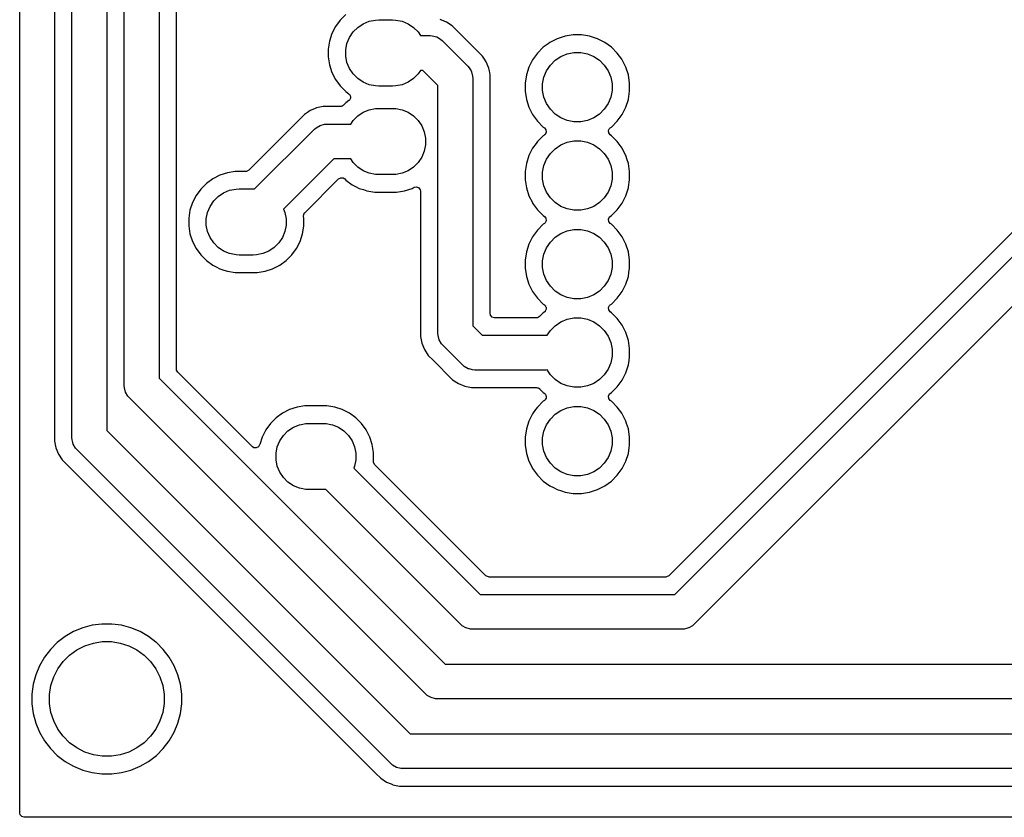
# Model space of a CAD drawing. Extents: x 76 to 132.5, y -132.9 to -75.9.
# Tile 1 of 8: x 76 to 104.2, y -132.9 to -110. Entities that reach past the tile are written whole.
import ezdxf

# ---------------------------------------------------------------- set-up
doc = ezdxf.new("R2010")
doc.units = 0
doc.layers.add('BLACK', color=7, linetype='CONTINUOUS')

msp = doc.modelspace()

# ---------------------------------------------------------------- linework, layer by layer
at = {"layer": 'BLACK', "linetype": 'CONTINUOUS'}
for p, q in [((76, -122.098543), (76, -78.359041)), ((76.9995, -94.401459), (76.9995, -122.098541)), ((77.5, -122), (77.5, -94.5)), ((78.5, -94.707106), (78.5, -121.792894)), ((79, -120.5), (79, -96.5)), ((80, -96.707106), (80, -120.292893)), ((80.5005, -115.695837), (80.5005, -96.965782)), ((85.355061, -109.853622), (85.193622, -110.015061)), ((85.193622, -110.015061), (85.059421, -110.199771)), ((85.697326, -110.22564), (85.852173, -110.122175)), ((85.852173, -110.122175), (86.02423, -110.050907)), ((86.02423, -110.050907), (86.206884, -110.014575)), ((86.206884, -110.014575), (86.3, -110.01)), ((86.3, -110.01), (86.7, -110.01)), ((86.7, -110.01), (86.793116, -110.014575)), ((86.793116, -110.014575), (86.97577, -110.050907)), ((86.97577, -110.050907), (87.147827, -110.122175)), ((87.147827, -110.122175), (87.302674, -110.22564)), ((88.105944, -110.015063), (88.064628, -109.997949)), ((88.113684, -110.018269), (88.105944, -110.015063)), ((88.246709, -110.073369), (88.113684, -110.018269)), ((88.410572, -110.182859), (88.246709, -110.073369)), ((110.463181, -110.121898), (94.621899, -125.963181)), ((84.95577, -110.403196), (84.885215, -110.620339)), ((85.059421, -110.199771), (84.95577, -110.403196)), ((85.462175, -110.512173), (85.56564, -110.357326)), ((85.56564, -110.357326), (85.697326, -110.22564)), ((87.302674, -110.22564), (87.43436, -110.357326)), ((87.43436, -110.357326), (87.502964, -110.46)), ((88.410573, -110.18286), (88.410572, -110.182859)), ((88.410574, -110.182861), (88.410573, -110.18286)), ((88.549931, -110.322218), (88.410574, -110.182861)), ((88.549931, -110.322219), (88.549931, -110.322218)), ((88.556998, -110.329286), (88.549931, -110.322219)), ((88.557, -110.329288), (88.556998, -110.329285)), ((88.556998, -110.329285), (88.556998, -110.329286)), ((89.137781, -110.910068), (88.557, -110.329288)), ((91.881903, -110.4395), (91.648631, -110.476446)), ((91.881908, -110.4395), (91.881903, -110.4395)), ((92.118092, -110.4395), (91.881908, -110.4395)), ((92.118097, -110.4395), (92.118092, -110.4395)), ((92.351368, -110.476446), (92.118097, -110.4395)), ((94.792894, -126.5), (111, -110.292893)), ((84.885215, -110.620339), (84.8495, -110.845837)), ((85.354575, -110.866884), (85.390907, -110.68423)), ((85.390907, -110.68423), (85.462175, -110.512173)), ((87.502964, -110.46), (87.772792, -110.46)), ((87.772792, -110.46), (87.83804, -110.464277)), ((87.83804, -110.464277), (87.838055, -110.464277)), ((87.838055, -110.464277), (87.964134, -110.49806)), ((87.964134, -110.49806), (88.077173, -110.563323)), ((88.077173, -110.563323), (88.077188, -110.563338)), ((88.077188, -110.563338), (88.126345, -110.606447)), ((88.126345, -110.606447), (88.853553, -111.333654)), ((91.161307, -110.694626), (91.02249, -110.795483)), ((91.213566, -110.656657), (91.161307, -110.694626)), ((91.424003, -110.549433), (91.213566, -110.656657)), ((91.648631, -110.476446), (91.424003, -110.549433)), ((92.575996, -110.549433), (92.351368, -110.476446)), ((92.749385, -110.63778), (92.575996, -110.549433)), ((92.786433, -110.656657), (92.749385, -110.63778)), ((92.97751, -110.795483), (92.786433, -110.656657)), ((84.8495, -110.845837), (84.8495, -111.074162)), ((85.354575, -111.053116), (85.354575, -110.866884)), ((89.137782, -110.910069), (89.137781, -110.910068)), ((89.277139, -111.049426), (89.137782, -110.910069)), ((90.855483, -110.96249), (90.795862, -111.04455)), ((90.855485, -110.962488), (90.855483, -110.96249)), ((91.022487, -110.795485), (90.855485, -110.962487)), ((90.855485, -110.962487), (90.855485, -110.962488)), ((91.022488, -110.795485), (91.022487, -110.795485)), ((91.02249, -110.795483), (91.022488, -110.795485)), ((91.528603, -111.058079), (91.709715, -110.98306)), ((91.709715, -110.98306), (91.901983, -110.944815)), ((91.901983, -110.944815), (92.098017, -110.944815)), ((92.098017, -110.944815), (92.290285, -110.98306)), ((92.290285, -110.98306), (92.471397, -111.058079)), ((93.144517, -110.96249), (92.97751, -110.795483)), ((93.271875, -111.137783), (93.144517, -110.96249)), ((111.853554, -110.853553), (95.353553, -127.353553)), ((84.8495, -111.074162), (84.885215, -111.29966)), ((84.885215, -111.29966), (84.95577, -111.516803)), ((85.390907, -111.23577), (85.354575, -111.053116)), ((85.462175, -111.407827), (85.390907, -111.23577)), ((89.27714, -111.049427), (89.277139, -111.049426)), ((89.277142, -111.04943), (89.27714, -111.049427)), ((89.336179, -111.137786), (89.277142, -111.04943)), ((89.386632, -111.213294), (89.336179, -111.137786)), ((89.387972, -111.21653), (89.386632, -111.213294)), ((89.462051, -111.395372), (89.387972, -111.21653)), ((90.716657, -111.153566), (90.609433, -111.364003)), ((90.795862, -111.04455), (90.716657, -111.153566)), ((91.22699, -111.305607), (91.365607, -111.16699)), ((91.365607, -111.16699), (91.528603, -111.058079)), ((92.471397, -111.058079), (92.634393, -111.16699)), ((92.634393, -111.16699), (92.77301, -111.305607)), ((93.283342, -111.153566), (93.271875, -111.137783)), ((93.390566, -111.364003), (93.283342, -111.153566)), ((84.95577, -111.516803), (85.059421, -111.720228)), ((85.56564, -111.562674), (85.462175, -111.407827)), ((85.697326, -111.69436), (85.56564, -111.562674)), ((87.43436, -111.562674), (87.302674, -111.69436)), ((87.502964, -111.46), (87.43436, -111.562674)), ((87.565686, -111.46), (87.502964, -111.46)), ((88, -111.894314), (87.565686, -111.46)), ((88.853553, -111.333654), (88.896668, -111.382818)), ((88.896668, -111.382818), (88.896677, -111.382827)), ((88.896677, -111.382827), (88.949262, -111.473907)), ((88.949262, -111.473907), (88.96194, -111.495866)), ((88.96194, -111.495866), (88.995723, -111.621945)), ((89.462052, -111.395379), (89.462051, -111.395372)), ((89.474232, -111.456609), (89.462052, -111.395379)), ((89.474232, -111.456612), (89.474232, -111.456609)), ((89.477675, -111.47392), (89.474232, -111.456612)), ((89.5005, -111.588664), (89.477675, -111.47392)), ((90.609433, -111.364003), (90.536446, -111.588631)), ((91.04306, -111.649715), (91.118079, -111.468603)), ((91.118079, -111.468603), (91.22699, -111.305607)), ((92.77301, -111.305607), (92.881921, -111.468603)), ((92.881921, -111.468603), (92.95694, -111.649715)), ((93.463553, -111.588631), (93.390566, -111.364003)), ((85.059421, -111.720228), (85.193621, -111.904937)), ((85.852173, -111.797825), (85.697326, -111.69436)), ((86.02423, -111.869093), (85.852173, -111.797825)), ((86.206884, -111.905425), (86.02423, -111.869093)), ((86.97577, -111.869093), (86.793116, -111.905425)), ((87.147827, -111.797825), (86.97577, -111.869093)), ((87.302674, -111.69436), (87.147827, -111.797825)), ((88.995723, -111.621945), (88.995723, -111.62196)), ((88.995723, -111.62196), (89, -111.687208)), ((89, -111.687208), (89, -118.792893)), ((89.5005, -118.4355), (89.5005, -111.588664)), ((90.536446, -111.588631), (90.4995, -111.821902)), ((90.4995, -111.821902), (90.4995, -112.058097)), ((91.004815, -111.841983), (91.04306, -111.649715)), ((91.004815, -112.038017), (91.004815, -111.841983)), ((92.95694, -111.649715), (92.995185, -111.841983)), ((92.995185, -111.841983), (92.995185, -112.038017)), ((93.5005, -111.821902), (93.463553, -111.588631)), ((93.5005, -112.058097), (93.5005, -111.821902)), ((85.193621, -111.904937), (85.355063, -112.066379)), ((85.355063, -112.066379), (85.355069, -112.066383)), ((85.355069, -112.066383), (85.442191, -112.129683)), ((85.442191, -112.129683), (85.456618, -112.148392)), ((85.456618, -112.148392), (85.474311, -112.164048)), ((86.3, -111.91), (86.206884, -111.905425)), ((86.7, -111.91), (86.3, -111.91)), ((86.793116, -111.905425), (86.7, -111.91)), ((88, -119), (88, -111.894314)), ((90.4995, -112.058097), (90.536446, -112.291368)), ((91.04306, -112.230285), (91.004815, -112.038017)), ((92.995185, -112.038017), (92.95694, -112.230285)), ((93.464094, -112.287954), (93.5005, -112.058097)), ((85.355063, -112.393621), (85.281914, -112.466769)), ((85.445961, -112.327579), (85.355063, -112.393621)), ((85.44953, -112.324551), (85.445961, -112.327579)), ((85.458228, -112.316421), (85.44953, -112.324551)), ((85.461661, -112.309914), (85.458228, -112.316421)), ((85.472918, -112.298119), (85.461661, -112.309914)), ((85.479808, -112.275523), (85.472918, -112.298119)), ((85.474311, -112.164048), (85.477558, -112.175547)), ((85.477558, -112.175547), (85.484857, -112.185013)), ((85.490835, -112.254627), (85.479808, -112.275523)), ((85.484857, -112.185013), (85.486878, -112.208554)), ((85.486878, -112.208554), (85.493298, -112.231288)), ((85.493298, -112.231288), (85.489812, -112.242718)), ((85.489812, -112.242718), (85.490835, -112.254627)), ((90.536446, -112.291368), (90.609433, -112.515996)), ((91.118079, -112.411397), (91.04306, -112.230285)), ((91.22699, -112.574393), (91.118079, -112.411397)), ((92.881921, -112.411397), (92.77301, -112.574393)), ((92.95694, -112.230285), (92.881921, -112.411397)), ((93.390568, -112.515992), (93.463553, -112.291368)), ((93.463553, -112.291368), (93.464094, -112.287954)), ((84.253831, -112.668328), (84.172215, -112.722862)), ((84.253838, -112.668323), (84.253831, -112.668328)), ((84.259713, -112.664399), (84.253838, -112.668323)), ((84.336086, -112.613368), (84.259713, -112.664399)), ((84.45758, -112.563044), (84.336086, -112.613368)), ((84.462301, -112.561088), (84.45758, -112.563044)), ((84.462306, -112.561086), (84.462301, -112.561088)), ((84.518163, -112.537949), (84.462306, -112.561086)), ((84.518171, -112.537947), (84.518163, -112.537949)), ((84.711456, -112.4995), (84.518171, -112.537947)), ((85.197822, -112.4995), (84.711456, -112.4995)), ((85.211615, -112.498016), (85.197822, -112.4995)), ((85.214193, -112.498415), (85.211615, -112.498016)), ((85.216198, -112.497524), (85.214193, -112.498415)), ((85.22418, -112.496666), (85.216198, -112.497524)), ((85.250566, -112.482257), (85.22418, -112.496666)), ((85.278047, -112.470051), (85.250566, -112.482257)), ((85.281914, -112.466769), (85.278047, -112.470051)), ((85.697326, -112.76564), (85.852173, -112.662175)), ((85.852173, -112.662175), (86.02423, -112.590907)), ((86.02423, -112.590907), (86.206884, -112.554575)), ((86.206884, -112.554575), (86.3, -112.55)), ((86.3, -112.55), (86.7, -112.55)), ((86.7, -112.55), (86.793116, -112.554575)), ((86.793116, -112.554575), (86.97577, -112.590907)), ((86.97577, -112.590907), (87.147827, -112.662175)), ((87.147827, -112.662175), (87.302674, -112.76564)), ((90.609433, -112.515996), (90.685049, -112.664399)), ((90.685049, -112.664399), (90.716657, -112.726433)), ((91.365607, -112.71301), (91.22699, -112.574393)), ((91.528603, -112.821921), (91.365607, -112.71301)), ((92.634393, -112.71301), (92.471397, -112.821921)), ((92.77301, -112.574393), (92.634393, -112.71301)), ((93.283343, -112.726433), (93.390568, -112.515992)), ((84.172214, -112.722863), (82.571899, -114.323181)), ((84.172215, -112.722862), (84.172214, -112.722863)), ((85.497036, -113), (85.56564, -112.897326)), ((85.56564, -112.897326), (85.697326, -112.76564)), ((87.302674, -112.76564), (87.43436, -112.897326)), ((87.43436, -112.897326), (87.537825, -113.052173)), ((90.716657, -112.726433), (90.855483, -112.91751)), ((90.855483, -112.91751), (91.02249, -113.084517)), ((91.709715, -112.89694), (91.528603, -112.821921)), ((91.901983, -112.935185), (91.709715, -112.89694)), ((92.098017, -112.935185), (91.901983, -112.935185)), ((92.290285, -112.89694), (92.098017, -112.935185)), ((92.471397, -112.821921), (92.290285, -112.89694)), ((92.97751, -113.084517), (93.144517, -112.91751)), ((93.144517, -112.91751), (93.283343, -112.726433)), ((82.740884, -114.862008), (84.456446, -113.146447)), ((84.456446, -113.146447), (84.50561, -113.103331)), ((84.50561, -113.103331), (84.505619, -113.103323)), ((84.505619, -113.103323), (84.618658, -113.03806)), ((84.618658, -113.03806), (84.744737, -113.004277)), ((84.744737, -113.004277), (84.744752, -113.004277)), ((84.744752, -113.004277), (84.81, -113)), ((84.81, -113), (85.497036, -113)), ((87.537825, -113.052173), (87.609093, -113.22423)), ((87.609093, -113.22423), (87.645425, -113.406884)), ((91.02249, -113.084517), (91.057127, -113.109683)), ((91.057127, -113.109683), (91.099792, -113.165013)), ((91.105771, -113.234626), (91.073165, -113.296421)), ((91.099792, -113.165013), (91.105771, -113.234626)), ((92.894228, -113.185375), (92.926833, -113.12358)), ((92.900207, -113.254989), (92.894228, -113.185375)), ((92.942872, -113.310317), (92.900207, -113.254989)), ((92.926833, -113.12358), (92.942873, -113.109682)), ((92.942873, -113.109682), (92.97751, -113.084517)), ((87.645425, -113.406884), (87.645425, -113.593116)), ((90.817286, -113.555064), (90.716657, -113.693566)), ((90.855483, -113.50249), (90.817286, -113.555064)), ((90.855485, -113.502488), (90.855483, -113.50249)), ((91.022488, -113.335484), (90.855485, -113.502487)), ((90.855485, -113.502487), (90.855485, -113.502488)), ((91.039365, -113.323222), (91.022488, -113.335484)), ((91.05713, -113.310315), (91.039365, -113.323222)), ((91.073165, -113.296421), (91.05713, -113.310315)), ((91.528603, -113.598079), (91.709715, -113.52306)), ((91.709715, -113.52306), (91.901983, -113.484815)), ((91.901983, -113.484815), (92.098017, -113.484815)), ((92.098017, -113.484815), (92.290285, -113.52306)), ((92.290285, -113.52306), (92.471397, -113.598079)), ((92.97751, -113.335483), (92.942872, -113.310317)), ((93.144517, -113.50249), (92.97751, -113.335483)), ((93.283343, -113.693567), (93.144517, -113.50249)), ((87.609093, -113.77577), (87.537825, -113.947827)), ((87.645425, -113.593116), (87.609093, -113.77577)), ((90.716657, -113.693566), (90.609433, -113.904003)), ((91.118079, -114.008603), (91.22699, -113.845607)), ((91.22699, -113.845607), (91.365607, -113.70699)), ((91.365607, -113.70699), (91.528603, -113.598079)), ((92.471397, -113.598079), (92.634393, -113.70699)), ((92.634393, -113.70699), (92.77301, -113.845607)), ((92.77301, -113.845607), (92.881921, -114.008603)), ((93.334002, -113.792991), (93.283343, -113.693567)), ((93.390566, -113.904003), (93.334002, -113.792991)), ((85.017107, -114), (83.572125, -115.444981)), ((85.497036, -114), (85.017107, -114)), ((85.56564, -114.102674), (85.497036, -114)), ((85.697326, -114.23436), (85.56564, -114.102674)), ((87.43436, -114.102674), (87.302674, -114.23436)), ((87.537825, -113.947827), (87.43436, -114.102674)), ((90.536446, -114.128631), (90.4995, -114.361902)), ((90.609433, -113.904003), (90.536446, -114.128631)), ((91.04306, -114.189715), (91.118079, -114.008603)), ((92.881921, -114.008603), (92.95694, -114.189715)), ((93.390566, -113.904005), (93.390566, -113.904003)), ((93.390568, -113.904008), (93.390566, -113.904005)), ((93.429689, -114.024412), (93.390568, -113.904008)), ((93.463553, -114.128631), (93.429689, -114.024412)), ((93.5005, -114.361902), (93.463553, -114.128631)), ((81.960339, -114.395215), (81.743196, -114.46577)), ((82.185838, -114.3595), (81.960339, -114.395215)), ((82.484218, -114.3595), (82.185838, -114.3595)), ((82.510576, -114.356666), (82.484218, -114.3595)), ((82.571899, -114.323181), (82.510576, -114.356666)), ((85.852173, -114.337825), (85.697326, -114.23436)), ((86.02423, -114.409093), (85.852173, -114.337825)), ((86.206884, -114.445425), (86.02423, -114.409093)), ((86.97577, -114.409093), (86.793116, -114.445425)), ((87.147827, -114.337825), (86.97577, -114.409093)), ((87.302674, -114.23436), (87.147827, -114.337825)), ((90.4995, -114.361902), (90.4995, -114.598097)), ((91.004815, -114.381983), (91.04306, -114.189715)), ((91.004815, -114.578017), (91.004815, -114.381983)), ((92.95694, -114.189715), (92.995185, -114.381983)), ((92.995185, -114.381983), (92.995185, -114.578017)), ((93.5005, -114.598097), (93.5005, -114.361902)), ((81.539771, -114.569421), (81.355061, -114.703622)), ((81.743196, -114.46577), (81.539771, -114.569421)), ((84.178571, -115.546348), (85.149123, -114.575797)), ((85.149123, -114.575797), (85.210444, -114.542314)), ((85.210444, -114.542314), (85.280136, -114.547298)), ((85.280136, -114.547298), (85.324483, -114.575799)), ((85.324483, -114.575799), (85.355063, -114.606379)), ((85.355063, -114.606379), (85.539772, -114.740579)), ((86.3, -114.45), (86.206884, -114.445425)), ((86.7, -114.45), (86.3, -114.45)), ((86.793116, -114.445425), (86.7, -114.45)), ((90.4995, -114.598097), (90.536446, -114.831368)), ((91.04306, -114.770285), (91.004815, -114.578017)), ((92.995185, -114.578017), (92.95694, -114.770285)), ((93.466552, -114.812434), (93.5005, -114.598097)), ((81.193622, -114.865061), (81.059421, -115.049771)), ((81.355061, -114.703622), (81.193622, -114.865061)), ((81.697326, -115.07564), (81.852173, -114.972175)), ((81.852173, -114.972175), (82.02423, -114.900907)), ((82.02423, -114.900907), (82.206884, -114.864575)), ((82.206884, -114.864575), (82.3, -114.86)), ((82.3, -114.86), (82.7, -114.86)), ((82.7, -114.86), (82.740884, -114.862008)), ((85.539772, -114.740579), (85.635884, -114.78955)), ((85.635884, -114.78955), (85.743196, -114.844229)), ((85.743196, -114.844229), (85.743198, -114.844229)), ((85.743198, -114.844229), (85.743201, -114.844231)), ((85.743201, -114.844231), (85.859592, -114.882049)), ((85.859592, -114.882049), (85.960339, -114.914784)), ((85.960339, -114.914784), (86.185838, -114.9505)), ((86.185838, -114.9505), (86.185843, -114.9505)), ((86.185843, -114.9505), (86.814162, -114.9505)), ((86.814162, -114.9505), (87.03966, -114.914784)), ((87.03966, -114.914784), (87.256799, -114.844231)), ((87.256799, -114.844231), (87.319204, -114.812433)), ((87.319204, -114.812433), (87.387873, -114.799537)), ((87.387873, -114.799537), (87.452614, -114.825813)), ((87.452614, -114.825813), (87.492871, -114.882919)), ((87.492871, -114.882919), (87.4995, -114.922918)), ((87.4995, -114.922918), (87.4995, -119.098541)), ((90.536446, -114.831368), (90.609433, -115.055996)), ((91.118079, -114.951397), (91.04306, -114.770285)), ((91.22699, -115.114393), (91.118079, -114.951397)), ((92.881921, -114.951397), (92.77301, -115.114393)), ((92.95694, -114.770285), (92.881921, -114.951397)), ((93.390568, -115.055992), (93.463553, -114.831368)), ((93.463553, -114.831368), (93.466552, -114.812434)), ((80.95577, -115.253196), (80.885215, -115.470339)), ((81.059421, -115.049771), (80.95577, -115.253196)), ((81.462175, -115.362173), (81.56564, -115.207326)), ((81.56564, -115.207326), (81.697326, -115.07564)), ((90.609433, -115.055996), (90.709912, -115.253196)), ((90.709912, -115.253196), (90.716657, -115.266433)), ((91.365607, -115.25301), (91.22699, -115.114393)), ((91.528603, -115.361921), (91.365607, -115.25301)), ((92.634393, -115.25301), (92.471397, -115.361921)), ((92.77301, -115.114393), (92.634393, -115.25301)), ((93.283343, -115.266433), (93.390568, -115.055992)), ((80.885215, -115.470339), (80.8495, -115.695837)), ((81.354575, -115.716884), (81.390907, -115.53423)), ((81.390907, -115.53423), (81.462175, -115.362173)), ((83.572125, -115.444981), (83.609093, -115.53423)), ((83.609093, -115.53423), (83.645425, -115.716884)), ((90.716657, -115.266433), (90.855483, -115.45751)), ((90.855483, -115.45751), (91.02249, -115.624517)), ((91.709715, -115.43694), (91.528603, -115.361921)), ((91.901983, -115.475185), (91.709715, -115.43694)), ((92.098017, -115.475185), (91.901983, -115.475185)), ((92.290285, -115.43694), (92.098017, -115.475185)), ((92.471397, -115.361921), (92.290285, -115.43694)), ((92.97751, -115.624517), (93.144517, -115.45751)), ((93.144517, -115.45751), (93.283343, -115.266433)), ((80.5005, -120.034217), (80.5005, -115.695837)), ((80.8495, -115.695837), (80.8495, -115.924162)), ((81.354575, -115.903116), (81.354575, -115.716884)), ((83.645425, -115.716884), (83.645425, -115.903116)), ((84.143782, -115.653425), (84.152736, -115.584131)), ((84.1505, -115.695838), (84.143782, -115.653425)), ((84.1505, -115.924162), (84.1505, -115.695838)), ((84.152736, -115.584131), (84.178571, -115.546348)), ((91.02249, -115.624517), (91.057127, -115.649683)), ((91.057127, -115.649683), (91.099792, -115.705013)), ((91.105771, -115.774626), (91.073165, -115.836421)), ((91.099792, -115.705013), (91.105771, -115.774626)), ((92.894228, -115.725375), (92.926833, -115.66358)), ((92.900207, -115.794989), (92.894228, -115.725375)), ((92.942872, -115.850317), (92.900207, -115.794989)), ((92.926833, -115.66358), (92.942873, -115.649682)), ((92.942873, -115.649682), (92.97751, -115.624517)), ((80.8495, -115.924162), (80.885215, -116.14966)), ((81.390907, -116.08577), (81.354575, -115.903116)), ((81.462175, -116.257827), (81.390907, -116.08577)), ((83.609093, -116.08577), (83.537825, -116.257827)), ((83.645425, -115.903116), (83.609093, -116.08577)), ((84.114784, -116.14966), (84.131758, -116.04249)), ((84.131758, -116.04249), (84.1505, -115.924162)), ((90.855483, -116.04249), (90.795862, -116.12455)), ((90.855485, -116.042488), (90.855483, -116.04249)), ((91.022488, -115.875484), (90.855485, -116.042487)), ((90.855485, -116.042487), (90.855485, -116.042488)), ((91.039365, -115.863222), (91.022488, -115.875484)), ((91.05713, -115.850315), (91.039365, -115.863222)), ((91.073165, -115.836421), (91.05713, -115.850315)), ((91.528603, -116.138079), (91.709715, -116.06306)), ((91.709715, -116.06306), (91.901983, -116.024815)), ((91.901983, -116.024815), (92.098017, -116.024815)), ((92.098017, -116.024815), (92.290285, -116.06306)), ((92.290285, -116.06306), (92.471397, -116.138079)), ((92.97751, -115.875483), (92.942872, -115.850317)), ((93.144517, -116.04249), (92.97751, -115.875483)), ((93.283342, -116.233566), (93.144517, -116.04249)), ((80.885215, -116.14966), (80.95577, -116.366803)), ((80.95577, -116.366803), (81.059421, -116.570228)), ((81.56564, -116.412674), (81.462175, -116.257827)), ((83.537825, -116.257827), (83.43436, -116.412674)), ((83.940579, -116.570228), (84.044231, -116.366799)), ((84.044231, -116.366799), (84.114784, -116.14966)), ((90.716657, -116.233566), (90.609433, -116.444003)), ((90.795862, -116.12455), (90.716657, -116.233566)), ((91.118079, -116.548603), (91.22699, -116.385607)), ((91.22699, -116.385607), (91.365607, -116.24699)), ((91.365607, -116.24699), (91.528603, -116.138079)), ((92.471397, -116.138079), (92.634393, -116.24699)), ((92.634393, -116.24699), (92.77301, -116.385607)), ((92.77301, -116.385607), (92.881921, -116.548603)), ((93.390566, -116.444003), (93.283342, -116.233566)), ((81.059421, -116.570228), (81.193621, -116.754937)), ((81.697326, -116.54436), (81.56564, -116.412674)), ((81.852173, -116.647825), (81.697326, -116.54436)), ((82.02423, -116.719093), (81.852173, -116.647825)), ((83.147827, -116.647825), (82.97577, -116.719093)), ((83.302674, -116.54436), (83.147827, -116.647825)), ((83.43436, -116.412674), (83.302674, -116.54436)), ((83.806379, -116.754937), (83.940579, -116.570228)), ((90.536446, -116.668631), (90.4995, -116.901902)), ((90.609433, -116.444003), (90.536446, -116.668631)), ((91.04306, -116.729715), (91.118079, -116.548603)), ((92.881921, -116.548603), (92.95694, -116.729715)), ((93.463553, -116.668631), (93.390566, -116.444003)), ((93.5005, -116.901902), (93.463553, -116.668631)), ((81.193621, -116.754937), (81.355063, -116.916379)), ((81.355063, -116.916379), (81.539772, -117.050579)), ((82.206884, -116.755425), (82.02423, -116.719093)), ((82.3, -116.76), (82.206884, -116.755425)), ((82.7, -116.76), (82.3, -116.76)), ((82.793116, -116.755425), (82.7, -116.76)), ((82.97577, -116.719093), (82.793116, -116.755425)), ((83.460228, -117.050579), (83.644937, -116.916379)), ((83.644937, -116.916379), (83.806379, -116.754937)), ((90.4995, -116.901902), (90.4995, -117.138097)), ((91.004815, -116.921983), (91.04306, -116.729715)), ((91.004815, -117.118017), (91.004815, -116.921983)), ((92.95694, -116.729715), (92.995185, -116.921983)), ((92.995185, -116.921983), (92.995185, -117.118017)), ((93.5005, -117.138097), (93.5005, -116.901902)), ((81.539772, -117.050579), (81.635884, -117.09955)), ((81.635884, -117.09955), (81.743196, -117.154229)), ((81.743196, -117.154229), (81.743198, -117.154229)), ((81.743198, -117.154229), (81.743201, -117.154231)), ((81.743201, -117.154231), (81.859592, -117.192049)), ((81.859592, -117.192049), (81.960339, -117.224784)), ((81.960339, -117.224784), (82.185838, -117.2605)), ((82.814162, -117.2605), (83.03966, -117.224784)), ((83.03966, -117.224784), (83.256799, -117.154231)), ((83.256799, -117.154231), (83.460228, -117.050579)), ((90.4995, -117.138097), (90.536446, -117.371368)), ((91.04306, -117.310285), (91.004815, -117.118017)), ((92.995185, -117.118017), (92.95694, -117.310285)), ((93.481113, -117.2605), (93.5005, -117.138097)), ((82.185838, -117.2605), (82.185843, -117.2605)), ((82.185843, -117.2605), (82.814162, -117.2605)), ((90.536446, -117.371368), (90.609433, -117.595996)), ((91.118079, -117.491397), (91.04306, -117.310285)), ((91.22699, -117.654393), (91.118079, -117.491397)), ((92.881921, -117.491397), (92.77301, -117.654393)), ((92.95694, -117.310285), (92.881921, -117.491397)), ((93.390568, -117.595992), (93.463553, -117.371368)), ((93.463553, -117.371368), (93.481113, -117.2605)), ((90.609433, -117.595996), (90.716657, -117.806433)), ((91.365607, -117.79301), (91.22699, -117.654393)), ((91.528603, -117.901921), (91.365607, -117.79301)), ((92.634393, -117.79301), (92.471397, -117.901921)), ((92.77301, -117.654393), (92.634393, -117.79301)), ((93.283343, -117.806433), (93.390568, -117.595992)), ((90.716657, -117.806433), (90.855483, -117.99751)), ((90.855483, -117.99751), (91.02249, -118.164517)), ((91.709715, -117.97694), (91.528603, -117.901921)), ((91.901983, -118.015185), (91.709715, -117.97694)), ((92.098017, -118.015185), (91.901983, -118.015185)), ((92.290285, -117.97694), (92.098017, -118.015185)), ((92.471397, -117.901921), (92.290285, -117.97694)), ((92.97751, -118.164517), (93.144517, -117.99751)), ((93.144517, -117.99751), (93.283343, -117.806433)), ((91.02249, -118.164517), (91.057127, -118.189683)), ((91.057127, -118.189683), (91.069959, -118.206323)), ((91.069959, -118.206323), (91.086289, -118.219556)), ((91.090711, -118.353562), (91.07773, -118.367768)), ((91.086289, -118.219556), (91.090868, -118.23344)), ((91.095963, -118.333212), (91.090711, -118.353562)), ((91.090868, -118.23344), (91.099792, -118.245013)), ((91.105771, -118.314626), (91.095963, -118.333212)), ((91.099792, -118.245013), (91.10159, -118.265947)), ((91.10159, -118.265947), (91.108174, -118.28591)), ((91.108174, -118.28591), (91.10452, -118.300064)), ((91.10452, -118.300064), (91.105771, -118.314626)), ((92.894228, -118.265375), (92.926833, -118.20358)), ((92.900207, -118.334989), (92.894228, -118.265375)), ((92.942872, -118.390317), (92.900207, -118.334989)), ((92.926833, -118.20358), (92.942873, -118.189682)), ((92.942873, -118.189682), (92.97751, -118.164517)), ((89.511706, -118.487011), (89.5005, -118.4355)), ((89.557461, -118.539815), (89.511706, -118.487011)), ((89.6245, -118.5595), (89.557461, -118.539815)), ((90.827111, -118.5595), (89.6245, -118.5595)), ((90.846865, -118.557376), (90.827111, -118.5595)), ((90.848797, -118.557589), (90.846865, -118.557376)), ((90.849876, -118.557052), (90.848797, -118.557589)), ((90.853469, -118.556666), (90.849876, -118.557052)), ((90.882116, -118.541023), (90.853469, -118.556666)), ((90.91136, -118.526484), (90.882116, -118.541023)), ((90.913102, -118.52487), (90.91136, -118.526484)), ((91.02249, -118.415483), (90.913102, -118.52487)), ((91.063086, -118.385988), (91.02249, -118.415483)), ((91.06849, -118.380984), (91.063086, -118.385988)), ((91.073165, -118.376421), (91.06849, -118.380984)), ((91.07773, -118.367768), (91.073165, -118.376421)), ((91.528603, -118.678079), (91.709715, -118.60306)), ((91.709715, -118.60306), (91.901983, -118.564815)), ((91.901983, -118.564815), (92.098017, -118.564815)), ((92.098017, -118.564815), (92.290285, -118.60306)), ((92.290285, -118.60306), (92.471397, -118.678079)), ((92.97751, -118.415483), (92.942872, -118.390317)), ((93.144517, -118.58249), (92.97751, -118.415483)), ((93.283342, -118.773566), (93.144517, -118.58249)), ((89, -118.792893), (89.267107, -119.06)), ((91.13563, -119.062335), (91.22699, -118.925607)), ((91.22699, -118.925607), (91.365607, -118.78699)), ((91.365607, -118.78699), (91.528603, -118.678079)), ((92.471397, -118.678079), (92.634393, -118.78699)), ((92.634393, -118.78699), (92.77301, -118.925607)), ((92.77301, -118.925607), (92.881921, -119.088603)), ((93.390566, -118.984003), (93.283342, -118.773566)), ((87.4995, -119.098543), (87.499499, -119.098543)), ((87.499499, -119.098543), (87.537947, -119.291829)), ((87.4995, -119.098541), (87.4995, -119.098543)), ((88.004277, -119.065247), (88, -119)), ((88.004277, -119.065263), (88.004277, -119.065247)), ((88.03806, -119.191342), (88.004277, -119.065263)), ((88.103323, -119.304381), (88.03806, -119.191342)), ((89.267107, -119.06), (91.1, -119.06)), ((91.1, -119.06), (91.13563, -119.062335)), ((92.881921, -119.088603), (92.95694, -119.269715)), ((93.463553, -119.208631), (93.390566, -118.984003)), ((93.5005, -119.441902), (93.463553, -119.208631)), ((87.537947, -119.291829), (87.53795, -119.291839)), ((87.53795, -119.291839), (87.613364, -119.473907)), ((87.613364, -119.473907), (87.613371, -119.47392)), ((87.613371, -119.47392), (87.722859, -119.63778)), ((88.103338, -119.304396), (88.103323, -119.304381)), ((88.146447, -119.353553), (88.103338, -119.304396)), ((88.706447, -119.913554), (88.146447, -119.353553)), ((92.95694, -119.269715), (92.995185, -119.461983)), ((92.995185, -119.461983), (92.995185, -119.658017)), ((93.5005, -119.678097), (93.5005, -119.441902)), ((87.722859, -119.63778), (87.72286, -119.637781)), ((87.72286, -119.637781), (87.722861, -119.637782)), ((87.722861, -119.637782), (87.862218, -119.777139)), ((87.862218, -119.777139), (87.862219, -119.777139)), ((87.862219, -119.777139), (87.869286, -119.784206)), ((92.995185, -119.658017), (92.95694, -119.850285)), ((93.483693, -119.784209), (93.5005, -119.678097)), ((80.503334, -120.060575), (80.5005, -120.034217)), ((80.536819, -120.121898), (80.503334, -120.060575)), ((87.869286, -119.784206), (87.869285, -119.784206)), ((87.869285, -119.784206), (87.869289, -119.784209)), ((87.869289, -119.784209), (88.422215, -120.337137)), ((88.755611, -119.956669), (88.706447, -119.913554)), ((88.755619, -119.956677), (88.755611, -119.956669)), ((88.868658, -120.02194), (88.755619, -119.956677)), ((88.895301, -120.029079), (88.868658, -120.02194)), ((88.994737, -120.055723), (88.895301, -120.029079)), ((88.994752, -120.055723), (88.994737, -120.055723)), ((89.06, -120.06), (88.994752, -120.055723)), ((91.1, -120.06), (89.06, -120.06)), ((91.13563, -120.057664), (91.1, -120.06)), ((91.22699, -120.194393), (91.13563, -120.057664)), ((92.881921, -120.031397), (92.77301, -120.194393)), ((92.95694, -119.850285), (92.881921, -120.031397)), ((93.390568, -120.135992), (93.463553, -119.911368)), ((93.463553, -119.911368), (93.483693, -119.784209)), ((80, -120.292893), (88.207107, -128.5)), ((82.676386, -122.261465), (80.536819, -120.121898)), ((88.422215, -120.337137), (88.422219, -120.33714)), ((88.422219, -120.33714), (88.586079, -120.446628)), ((91.365607, -120.33301), (91.22699, -120.194393)), ((91.528603, -120.441921), (91.365607, -120.33301)), ((92.634393, -120.33301), (92.471397, -120.441921)), ((92.77301, -120.194393), (92.634393, -120.33301)), ((93.283343, -120.346433), (93.390568, -120.135992)), ((79.004277, -120.565247), (79, -120.5)), ((79.004277, -120.565263), (79.004277, -120.565247)), ((79.03806, -120.691342), (79.004277, -120.565263)), ((88.586079, -120.446628), (88.586085, -120.446631)), ((88.586085, -120.446631), (88.586086, -120.446632)), ((88.586086, -120.446632), (88.768165, -120.522052)), ((88.768165, -120.522052), (88.961455, -120.5605)), ((88.961455, -120.5605), (88.961458, -120.560501)), ((88.961458, -120.560501), (88.96146, -120.560501)), ((88.96146, -120.560501), (89.164655, -120.560501)), ((89.164655, -120.560501), (89.164675, -120.5605)), ((89.164675, -120.5605), (90.827111, -120.5605)), ((90.827111, -120.5605), (90.854354, -120.568499)), ((90.854354, -120.568499), (90.882315, -120.573466)), ((90.882315, -120.573466), (90.889939, -120.578948)), ((90.889939, -120.578948), (90.89415, -120.580185)), ((90.89415, -120.580185), (90.91136, -120.593516)), ((90.91136, -120.593516), (90.913102, -120.595129)), ((90.913102, -120.595129), (91.02249, -120.704517)), ((91.709715, -120.51694), (91.528603, -120.441921)), ((91.901983, -120.555185), (91.709715, -120.51694)), ((92.098017, -120.555185), (91.901983, -120.555185)), ((92.290285, -120.51694), (92.098017, -120.555185)), ((92.471397, -120.441921), (92.290285, -120.51694)), ((92.97751, -120.704517), (93.144517, -120.53751)), ((93.144517, -120.53751), (93.283343, -120.346433)), ((79.103323, -120.804381), (79.03806, -120.691342)), ((79.103338, -120.804396), (79.103323, -120.804381)), ((79.146447, -120.853553), (79.103338, -120.804396)), ((87.646446, -129.353553), (79.146447, -120.853553)), ((91.02249, -120.704517), (91.063086, -120.734011)), ((91.063086, -120.734011), (91.06849, -120.739016)), ((91.06849, -120.739016), (91.082776, -120.762946)), ((91.08617, -120.891772), (91.073165, -120.916421)), ((91.082776, -120.762946), (91.099792, -120.785013)), ((91.102001, -120.86884), (91.08617, -120.891772)), ((91.099792, -120.785013), (91.100437, -120.792528)), ((91.100437, -120.792528), (91.104306, -120.799008)), ((91.102249, -120.861299), (91.102001, -120.86884)), ((91.105771, -120.854626), (91.102249, -120.861299)), ((91.104306, -120.799008), (91.103386, -120.826863)), ((91.103386, -120.826863), (91.105771, -120.854626)), ((92.894228, -120.805375), (92.926833, -120.74358)), ((92.900207, -120.874989), (92.894228, -120.805375)), ((92.942872, -120.930317), (92.900207, -120.874989)), ((92.926833, -120.74358), (92.942873, -120.729682)), ((92.942873, -120.729682), (92.97751, -120.704517)), ((83.960339, -121.125215), (83.743196, -121.19577)), ((84.185838, -121.0895), (83.960339, -121.125215)), ((84.185843, -121.0895), (84.185838, -121.0895)), ((84.814157, -121.0895), (84.185843, -121.0895)), ((84.814162, -121.0895), (84.814157, -121.0895)), ((85.03966, -121.125215), (84.814162, -121.0895)), ((85.256803, -121.19577), (85.03966, -121.125215)), ((90.855483, -121.12249), (90.802243, -121.195769)), ((90.855485, -121.122488), (90.855483, -121.12249)), ((91.022488, -120.955484), (90.855485, -121.122487)), ((90.855485, -121.122487), (90.855485, -121.122488)), ((91.039365, -120.943222), (91.022488, -120.955484)), ((91.05713, -120.930315), (91.039365, -120.943222)), ((91.061168, -120.926816), (91.05713, -120.930315)), ((91.062309, -120.92634), (91.061168, -120.926816)), ((91.063188, -120.925065), (91.062309, -120.92634)), ((91.073165, -120.916421), (91.063188, -120.925065)), ((91.528603, -121.218079), (91.709715, -121.14306)), ((91.709715, -121.14306), (91.901983, -121.104815)), ((91.901983, -121.104815), (92.098017, -121.104815)), ((92.098017, -121.104815), (92.290285, -121.14306)), ((92.290285, -121.14306), (92.471397, -121.218079)), ((92.97751, -120.955483), (92.942872, -120.930317)), ((93.144517, -121.12249), (92.97751, -120.955483)), ((93.273065, -121.299421), (93.144517, -121.12249)), ((83.355061, -121.433622), (83.193622, -121.595061)), ((83.539771, -121.299421), (83.355061, -121.433622)), ((83.743196, -121.19577), (83.539771, -121.299421)), ((85.460228, -121.299421), (85.256803, -121.19577)), ((85.644937, -121.433621), (85.460228, -121.299421)), ((85.806379, -121.595063), (85.644937, -121.433621)), ((90.716657, -121.313566), (90.609433, -121.524003)), ((90.802243, -121.195769), (90.716657, -121.313566)), ((91.118079, -121.628603), (91.22699, -121.465607)), ((91.22699, -121.465607), (91.365607, -121.32699)), ((91.365607, -121.32699), (91.528603, -121.218079)), ((92.471397, -121.218079), (92.634393, -121.32699)), ((92.634393, -121.32699), (92.77301, -121.465607)), ((92.77301, -121.465607), (92.881921, -121.628603)), ((93.283342, -121.313566), (93.273065, -121.299421)), ((93.390566, -121.524003), (93.283342, -121.313566)), ((83.193622, -121.595061), (83.059421, -121.779771)), ((83.697326, -121.80564), (83.852173, -121.702175)), ((83.852173, -121.702175), (84.02423, -121.630907)), ((84.02423, -121.630907), (84.206884, -121.594575)), ((84.206884, -121.594575), (84.3, -121.59)), ((84.3, -121.59), (84.7, -121.59)), ((84.7, -121.59), (84.793116, -121.594575)), ((84.793116, -121.594575), (84.97577, -121.630907)), ((84.97577, -121.630907), (85.147827, -121.702175)), ((85.147827, -121.702175), (85.302674, -121.80564)), ((85.940579, -121.779772), (85.806379, -121.595063)), ((90.536446, -121.748631), (90.4995, -121.981902)), ((90.609433, -121.524003), (90.536446, -121.748631)), ((91.04306, -121.809715), (91.118079, -121.628603)), ((92.881921, -121.628603), (92.95694, -121.809715)), ((93.390566, -121.524005), (93.390566, -121.524003)), ((93.390568, -121.524008), (93.390566, -121.524005)), ((93.413655, -121.595063), (93.390568, -121.524008)), ((93.463553, -121.748631), (93.413655, -121.595063)), ((93.5005, -121.981902), (93.463553, -121.748631)), ((77.504277, -122.065247), (77.5, -122)), ((78.5, -121.792894), (87.207106, -130.5)), ((82.95577, -121.983196), (82.885213, -122.200346)), ((83.059421, -121.779771), (82.95577, -121.983196)), ((83.462175, -122.092173), (83.56564, -121.937326)), ((83.56564, -121.937326), (83.697326, -121.80564)), ((85.302674, -121.80564), (85.43436, -121.937326)), ((85.43436, -121.937326), (85.537825, -122.092173)), ((85.946728, -121.791841), (85.940579, -121.779772)), ((86.044229, -121.983196), (85.946728, -121.791841)), ((86.114784, -122.200339), (86.044229, -121.983196)), ((90.4995, -121.981902), (90.4995, -122.218097)), ((91.004815, -122.001983), (91.04306, -121.809715)), ((91.004815, -122.198017), (91.004815, -122.001983)), ((92.95694, -121.809715), (92.995185, -122.001983)), ((92.995185, -122.001983), (92.995185, -122.198017)), ((93.5005, -122.218097), (93.5005, -121.981902)), ((76, -129.359041), (76, -122.098543)), ((76.9995, -122.098543), (76.999499, -122.098543)), ((76.999499, -122.098543), (77.037947, -122.291829)), ((76.9995, -122.098541), (76.9995, -122.098543)), ((77.037947, -122.291829), (77.03795, -122.291839)), ((77.03795, -122.291839), (77.113364, -122.473907)), ((77.504277, -122.065263), (77.504277, -122.065247)), ((77.525194, -122.143324), (77.504277, -122.065263)), ((77.53806, -122.191342), (77.525194, -122.143324)), ((77.603323, -122.304381), (77.53806, -122.191342)), ((77.603338, -122.304396), (77.603323, -122.304381)), ((77.646447, -122.353553), (77.603338, -122.304396)), ((82.718248, -122.289008), (82.676386, -122.261465)), ((82.787816, -122.295488), (82.718248, -122.289008)), ((82.849844, -122.263329), (82.787816, -122.295488)), ((82.883411, -122.204876), (82.849844, -122.263329)), ((82.88371, -122.204974), (82.883411, -122.204876)), ((82.884171, -122.203552), (82.88371, -122.204974)), ((82.884639, -122.202739), (82.884171, -122.203552)), ((82.885213, -122.200346), (82.884639, -122.202739)), ((83.354575, -122.446884), (83.390907, -122.26423)), ((83.390907, -122.26423), (83.462175, -122.092173)), ((85.537825, -122.092173), (85.609093, -122.26423)), ((85.609093, -122.26423), (85.645425, -122.446884)), ((86.1505, -122.425837), (86.114784, -122.200339)), ((90.4995, -122.218097), (90.536446, -122.451368)), ((91.04306, -122.390285), (91.004815, -122.198017)), ((92.995185, -122.198017), (92.95694, -122.390285)), ((93.463553, -122.451368), (93.48882, -122.291839)), ((93.48882, -122.291839), (93.5005, -122.218097)), ((77.113364, -122.473907), (77.113371, -122.47392)), ((77.113371, -122.47392), (77.22286, -122.637781)), ((86.646447, -131.353553), (77.646447, -122.353553)), ((83.354575, -122.633116), (83.354575, -122.446884)), ((85.645425, -122.446884), (85.645425, -122.633116)), ((86.1505, -122.425843), (86.1505, -122.425837)), ((86.1505, -122.654157), (86.1505, -122.425843)), ((90.536446, -122.451368), (90.609433, -122.675996)), ((91.118079, -122.571397), (91.04306, -122.390285)), ((91.22699, -122.734393), (91.118079, -122.571397)), ((92.881921, -122.571397), (92.77301, -122.734393)), ((92.95694, -122.390285), (92.881921, -122.571397)), ((93.390568, -122.675992), (93.463553, -122.451368)), ((77.22286, -122.637781), (77.222863, -122.637785)), ((77.222863, -122.637785), (77.366537, -122.781459)), ((77.366537, -122.781459), (77.366559, -122.781479)), ((77.366559, -122.781479), (86.219735, -131.634655)), ((83.390907, -122.81577), (83.354575, -122.633116)), ((83.462175, -122.987827), (83.390907, -122.81577)), ((85.609093, -122.81577), (85.58384, -122.876734)), ((85.58384, -122.876734), (89.207107, -126.5)), ((85.645425, -122.633116), (85.609093, -122.81577)), ((86.149251, -122.662041), (86.1505, -122.654157)), ((86.150557, -122.707799), (86.149251, -122.662041)), ((86.184042, -122.769122), (86.150557, -122.707799)), ((89.378102, -125.963181), (86.184042, -122.769122)), ((90.609433, -122.675996), (90.66317, -122.781459)), ((90.66317, -122.781459), (90.716657, -122.886433)), ((90.716657, -122.886433), (90.855483, -123.07751)), ((91.365607, -122.87301), (91.22699, -122.734393)), ((91.528603, -122.981921), (91.365607, -122.87301)), ((92.634393, -122.87301), (92.471397, -122.981921)), ((92.77301, -122.734393), (92.634393, -122.87301)), ((93.144517, -123.07751), (93.283343, -122.886433)), ((93.283343, -122.886433), (93.390568, -122.675992)), ((83.56564, -123.142674), (83.462175, -122.987827)), ((83.697326, -123.27436), (83.56564, -123.142674)), ((90.855483, -123.07751), (91.02249, -123.244517)), ((91.709715, -123.05694), (91.528603, -122.981921)), ((91.901983, -123.095185), (91.709715, -123.05694)), ((92.098017, -123.095185), (91.901983, -123.095185)), ((92.290285, -123.05694), (92.098017, -123.095185)), ((92.471397, -122.981921), (92.290285, -123.05694)), ((92.97751, -123.244517), (93.144517, -123.07751)), ((83.852173, -123.377825), (83.697326, -123.27436)), ((84.02423, -123.449093), (83.852173, -123.377825)), ((84.206884, -123.485425), (84.02423, -123.449093)), ((91.02249, -123.244517), (91.213567, -123.383343)), ((91.213567, -123.383343), (91.312991, -123.434002)), ((91.312991, -123.434002), (91.424003, -123.490566)), ((92.575992, -123.490568), (92.786433, -123.383343)), ((92.786433, -123.383343), (92.97751, -123.244517)), ((84.3, -123.49), (84.206884, -123.485425)), ((84.7, -123.49), (84.3, -123.49)), ((84.779011, -123.486117), (84.7, -123.49)), ((88.646446, -127.353553), (84.779011, -123.486117)), ((91.424003, -123.490566), (91.424005, -123.490566)), ((91.424005, -123.490566), (91.424008, -123.490568)), ((91.424008, -123.490568), (91.544412, -123.529689)), ((91.544412, -123.529689), (91.648631, -123.563553)), ((91.648631, -123.563553), (91.881903, -123.6005)), ((91.881903, -123.6005), (91.881908, -123.6005)), ((91.881908, -123.6005), (92.118097, -123.6005)), ((92.118097, -123.6005), (92.351368, -123.563553)), ((92.351368, -123.563553), (92.575992, -123.490568)), ((89.398744, -125.979815), (89.378102, -125.963181)), ((89.465783, -125.9995), (89.398744, -125.979815)), ((94.621899, -125.963181), (94.560576, -125.996666)), ((94.534218, -125.9995), (89.465783, -125.9995)), ((94.560576, -125.996666), (94.534218, -125.9995)), ((89.207107, -126.5), (94.792894, -126.5)), ((78.07956, -127.386295), (77.807256, -127.459259)), ((78.359041, -127.3495), (78.07956, -127.386295)), ((78.359049, -127.3495), (78.359041, -127.3495)), ((78.640951, -127.3495), (78.359049, -127.3495)), ((78.640958, -127.3495), (78.640951, -127.3495)), ((78.920439, -127.386295), (78.640958, -127.3495)), ((79.192743, -127.459259), (78.920439, -127.386295)), ((88.69561, -127.396668), (88.646446, -127.353553)), ((88.695619, -127.396677), (88.69561, -127.396668)), ((88.804014, -127.459259), (88.695619, -127.396677)), ((95.304381, -127.396677), (95.195986, -127.459259)), ((95.304396, -127.396661), (95.304381, -127.396677)), ((95.353553, -127.353553), (95.304396, -127.396661)), ((77.546809, -127.56714), (77.30269, -127.708083)), ((77.54682, -127.567135), (77.546809, -127.56714)), ((77.807256, -127.459259), (77.54682, -127.567135)), ((79.453179, -127.567135), (79.192743, -127.459259)), ((79.45319, -127.56714), (79.453179, -127.567135)), ((79.697309, -127.708083), (79.45319, -127.56714)), ((88.808658, -127.46194), (88.804014, -127.459259)), ((88.934737, -127.495723), (88.808658, -127.46194)), ((88.934752, -127.495723), (88.934737, -127.495723)), ((89, -127.5), (88.934752, -127.495723)), ((95, -127.5), (89, -127.5)), ((95.065248, -127.495723), (95, -127.5)), ((95.065263, -127.495723), (95.065248, -127.495723)), ((95.191342, -127.46194), (95.065263, -127.495723)), ((95.195986, -127.459259), (95.191342, -127.46194)), ((77.079029, -127.879704), (76.879704, -128.079029)), ((77.302682, -127.708089), (77.079029, -127.879704)), ((77.30269, -127.708083), (77.302682, -127.708089)), ((77.868572, -127.975599), (78.114815, -127.89559)), ((78.114815, -127.89559), (78.370542, -127.855086)), ((78.370542, -127.855086), (78.629458, -127.855086)), ((78.629458, -127.855086), (78.885185, -127.89559)), ((78.885185, -127.89559), (79.131428, -127.975599)), ((79.697311, -127.708084), (79.697309, -127.708083)), ((79.697317, -127.708088), (79.697311, -127.708084)), ((79.909525, -127.870922), (79.697317, -127.708088)), ((79.92097, -127.879704), (79.909525, -127.870922)), ((80.120295, -128.079029), (79.92097, -127.879704)), ((76.879704, -128.079029), (76.708089, -128.302682)), ((77.24533, -128.428411), (77.428411, -128.24533)), ((77.428411, -128.24533), (77.637877, -128.093144)), ((77.637877, -128.093144), (77.868572, -127.975599)), ((79.131428, -127.975599), (79.362123, -128.093144)), ((79.362123, -128.093144), (79.571589, -128.24533)), ((79.571589, -128.24533), (79.75467, -128.428411)), ((80.120298, -128.079033), (80.120295, -128.079029)), ((80.1203, -128.079035), (80.120298, -128.079033)), ((80.291912, -128.302683), (80.1203, -128.079035)), ((76.708083, -128.30269), (76.56714, -128.546809)), ((76.708089, -128.302682), (76.708083, -128.30269)), ((77.093144, -128.637877), (77.24533, -128.428411)), ((79.75467, -128.428411), (79.906856, -128.637877)), ((80.291916, -128.30269), (80.291912, -128.302683)), ((80.432859, -128.546809), (80.291916, -128.30269)), ((88.207107, -128.5), (107.792894, -128.5)), ((76.459259, -128.807256), (76.386295, -129.07956)), ((76.567135, -128.54682), (76.459259, -128.807256)), ((76.56714, -128.546809), (76.567135, -128.54682)), ((76.975599, -128.868572), (77.093144, -128.637877)), ((79.906856, -128.637877), (80.024401, -128.868572)), ((80.432861, -128.546814), (80.432859, -128.546809)), ((80.432863, -128.546817), (80.432861, -128.546814)), ((80.540742, -128.807261), (80.432863, -128.546817)), ((80.613704, -129.079558), (80.540742, -128.807261)), ((76.386295, -129.07956), (76.3495, -129.359041)), ((76.89559, -129.114815), (76.975599, -128.868572)), ((80.024401, -128.868572), (80.10441, -129.114815)), ((80.6505, -129.359049), (80.613704, -129.079558)), ((76, -132.772244), (76, -129.359041)), ((76.3495, -129.359041), (76.3495, -129.640958)), ((76.855086, -129.370542), (76.89559, -129.114815)), ((76.855086, -129.629458), (76.855086, -129.370542)), ((80.10441, -129.114815), (80.144914, -129.370542)), ((80.144914, -129.370542), (80.144914, -129.629458)), ((80.6505, -129.640951), (80.6505, -129.359049)), ((87.69561, -129.396668), (87.646446, -129.353553)), ((76.3495, -129.640958), (76.386295, -129.920439)), ((76.89559, -129.885185), (76.855086, -129.629458)), ((80.144914, -129.629458), (80.10441, -129.885185)), ((80.613704, -129.920442), (80.6505, -129.640951)), ((87.695619, -129.396677), (87.69561, -129.396668)), ((87.808658, -129.46194), (87.695619, -129.396677)), ((87.934737, -129.495723), (87.808658, -129.46194)), ((87.934752, -129.495723), (87.934737, -129.495723)), ((88, -129.5), (87.934752, -129.495723)), ((108, -129.5), (88, -129.5)), ((76.386295, -129.920439), (76.459259, -130.192743)), ((76.975599, -130.131428), (76.89559, -129.885185)), ((80.10441, -129.885185), (80.024401, -130.131428)), ((80.540742, -130.192739), (80.613704, -129.920442)), ((76.459259, -130.192743), (76.567135, -130.453179)), ((77.093144, -130.362123), (76.975599, -130.131428)), ((80.024401, -130.131428), (79.906856, -130.362123)), ((80.432863, -130.453183), (80.540742, -130.192739)), ((76.567135, -130.453179), (76.56714, -130.45319)), ((76.56714, -130.45319), (76.708083, -130.697309)), ((77.24533, -130.571589), (77.093144, -130.362123)), ((79.906856, -130.362123), (79.75467, -130.571589)), ((80.291912, -130.697317), (80.432863, -130.453183)), ((87.207106, -130.5), (113.292894, -130.5)), ((76.708083, -130.697309), (76.708088, -130.697317)), ((76.708088, -130.697317), (76.8797, -130.920965)), ((77.428411, -130.75467), (77.24533, -130.571589)), ((77.637877, -130.906856), (77.428411, -130.75467)), ((79.571589, -130.75467), (79.362123, -130.906856)), ((79.75467, -130.571589), (79.571589, -130.75467)), ((80.1203, -130.920965), (80.291912, -130.697317)), ((76.8797, -130.920965), (76.879704, -130.92097)), ((76.879704, -130.92097), (77.079029, -131.120295)), ((77.868572, -131.024401), (77.637877, -130.906856)), ((78.114815, -131.10441), (77.868572, -131.024401)), ((79.131428, -131.024401), (78.885185, -131.10441)), ((79.362123, -130.906856), (79.131428, -131.024401)), ((79.920965, -131.1203), (80.1203, -130.920965)), ((77.079029, -131.120295), (77.079033, -131.120298)), ((77.079033, -131.120298), (77.079035, -131.1203)), ((77.079035, -131.1203), (77.302683, -131.291912)), ((77.302683, -131.291912), (77.30269, -131.291916)), ((77.30269, -131.291916), (77.546809, -131.432859)), ((78.370542, -131.144914), (78.114815, -131.10441)), ((78.629458, -131.144914), (78.370542, -131.144914)), ((78.885185, -131.10441), (78.629458, -131.144914)), ((79.453183, -131.432863), (79.697317, -131.291912)), ((79.697317, -131.291912), (79.920965, -131.1203)), ((86.69561, -131.396668), (86.646447, -131.353553)), ((77.546809, -131.432859), (77.546814, -131.432861)), ((77.546814, -131.432861), (77.546817, -131.432863)), ((77.546817, -131.432863), (77.807261, -131.540742)), ((77.807261, -131.540742), (78.079558, -131.613704)), ((78.079558, -131.613704), (78.359049, -131.6505)), ((78.640951, -131.6505), (78.920442, -131.613704)), ((78.920442, -131.613704), (79.192739, -131.540742)), ((79.192739, -131.540742), (79.453183, -131.432863)), ((86.219735, -131.634655), (86.219764, -131.634686)), ((86.219764, -131.634686), (86.362214, -131.777136)), ((86.695619, -131.396677), (86.69561, -131.396668)), ((86.808658, -131.46194), (86.695619, -131.396677)), ((86.934737, -131.495723), (86.808658, -131.46194)), ((86.934752, -131.495723), (86.934737, -131.495723)), ((87, -131.5), (86.934752, -131.495723)), ((113.5, -131.5), (87, -131.5)), ((78.359049, -131.6505), (78.359056, -131.6505)), ((78.359056, -131.6505), (78.640944, -131.6505)), ((78.640944, -131.6505), (78.640951, -131.6505)), ((86.362214, -131.777136), (86.362218, -131.777139)), ((86.362218, -131.777139), (86.526079, -131.886628)), ((86.526079, -131.886628), (86.526092, -131.886635)), ((86.526092, -131.886635), (86.654833, -131.939961)), ((86.654833, -131.939961), (86.697744, -131.957735)), ((86.697744, -131.957735), (86.708164, -131.962051)), ((86.708164, -131.962051), (86.804812, -131.981275)), ((86.804812, -131.981275), (86.853135, -131.990887)), ((86.853135, -131.990887), (86.901458, -132.0005)), ((86.901458, -132.0005), (86.901459, -132.0005)), ((86.901459, -132.0005), (113.598542, -132.0005)), ((76.011206, -132.823755), (76, -132.772244)), ((76.056961, -132.876559), (76.011206, -132.823755)), ((76.124, -132.896244), (76.056961, -132.876559)), ((132.376, -132.896244), (76.124, -132.896244))]:
    msp.add_line(p, q, dxfattribs=at)

doc.saveas('drawing.dxf')
